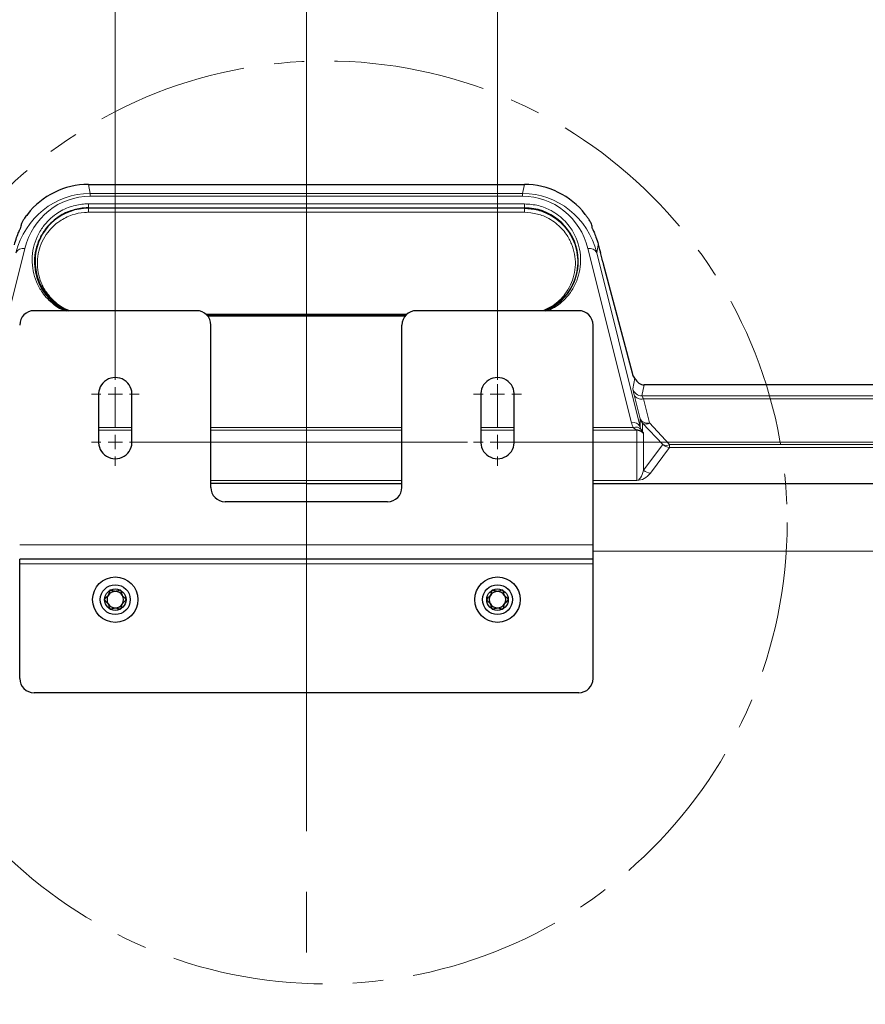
# Model space of a CAD drawing. Header units: millimetres. Extents: x 0 to 4205, y 0 to 2970.
# Tile 42 of 87: x 1256 to 1433, y 2497 to 2703. Entities that reach past the tile are written whole.
import ezdxf

# ---------------------------------------------------------------- set-up
doc = ezdxf.new("R2010")
doc.units = ezdxf.units.MM
doc.header["$LTSCALE"] = 5
doc.linetypes.add('CENTER', pattern=[10.16, 6.35, -1.27, 1.27, -1.27])
doc.linetypes.add('CENTERX2', pattern=[20.32, 12.7, -2.54, 2.54, -2.54])
doc.styles.add('SLDTEXTSTYLE0', font='TXT', dxfattribs={"width": 0.605})
doc.dimstyles.new('SLDDIMSTYLE0', dxfattribs={"dimtxt": 12.841593, "dimasz": 16.5, "dimexe": 0, "dimexo": 0.0625, "dimgap": 3.210398, "dimtad": 1, "dimdec": 0, "dimrnd": 1e-09, "dimzin": 12, "dimdsep": 46, "dimtxsty": 'SLDTEXTSTYLE0', "dimsah": 1, "dimcen": 0.09, "dimadec": 0, "dimazin": 3, "dimtfac": 1, "dimtdec": 1, "dimtofl": 0, "dimtmove": 0, "dimatfit": 3, "dimfxl": 0, "dimfrac": 2, "dimtolj": 1, "dimtzin": 12, "dimarcsym": 0})
doc.dimstyles.new('SLDDIMSTYLE3', dxfattribs={"dimtxt": 12.841593, "dimasz": 16.5, "dimexe": 0, "dimexo": 0.0625, "dimgap": 3.210398, "dimtad": 1, "dimdec": 1, "dimrnd": 1e-09, "dimzin": 12, "dimdsep": 46, "dimtxsty": 'SLDTEXTSTYLE0', "dimsah": 1, "dimcen": 0.09, "dimadec": 0, "dimazin": 3, "dimtfac": 1, "dimtdec": 1, "dimtofl": 0, "dimtmove": 0, "dimatfit": 3, "dimfxl": 0, "dimfrac": 2, "dimtolj": 1, "dimtzin": 12, "dimarcsym": 0})
doc.dimstyles.new('SLDDIMSTYLE4', dxfattribs={"dimtxt": 12.841593, "dimasz": 16.5, "dimexe": 0, "dimexo": 0.0625, "dimgap": 3.210398, "dimtad": 1, "dimdec": 1, "dimrnd": 1e-09, "dimzin": 12, "dimdsep": 46, "dimtxsty": 'SLDTEXTSTYLE0', "dimsah": 1, "dimcen": 0.09, "dimadec": 0, "dimazin": 3, "dimtfac": 1, "dimtdec": 1, "dimtmove": 0, "dimatfit": 0, "dimfxl": 0, "dimfrac": 2, "dimtolj": 1, "dimtzin": 12, "dimarcsym": 0})

# ---------------------------------------------------------------- blocks, each defined once
blk = doc.blocks.new('_D_11')
at = {"color": 7, "linetype": 'Continuous', "lineweight": 0}
for p, q in [((1305.97, 2794.25), (1301.56, 2794.25)), ((1301.56, 2794.25), (1301.56, 2774.53)), ((1330.47, 2794.25), (1334.88, 2794.25)), ((1334.88, 2794.25), (1334.88, 2774.53)), ((1276.29, 2629.67), (1276.29, 2776.59)), ((1356.29, 2629.67), (1356.29, 2776.59)), ((1301.56, 2774.53), (1305.97, 2774.53)), ((1334.88, 2774.53), (1330.47, 2774.53)), ((1356.29, 2771.59), (1276.29, 2771.59))]:
    blk.add_line(p, q, dxfattribs=at)
at = {"color": 7, "linetype": 'Continuous', "lineweight": 18}
for points in [[(1276.29, 2771.59), (1292.79, 2769.09), (1292.79, 2774.09)], [(1356.29, 2771.59), (1339.79, 2774.09), (1339.79, 2769.09)]]:
    blk.add_solid(points, dxfattribs=at)
at = {"color": 7, "linetype": 'Continuous', "lineweight": 18, "char_height": 13.229, "attachment_point": 1, "style": 'SLDTEXTSTYLE0'}
for s, insert in [('80', (1308.42, 2814.24)), ('3,1', (1305.97, 2791.58))]:
    blk.add_mtext(s, dxfattribs=dict(at, insert=insert))
blk = doc.blocks.new('_D_12')
at = {"color": 7, "linetype": 'Continuous', "lineweight": 0}
for p, q in [((1386.57, 2747.87), (1382.16, 2747.87)), ((1382.16, 2747.87), (1382.16, 2728.15)), ((1411.07, 2747.87), (1415.48, 2747.87)), ((1415.48, 2747.87), (1415.48, 2728.15)), ((1316.29, 2596.69), (1316.29, 2730.21)), ((1356.29, 2629.67), (1356.29, 2730.21)), ((1382.16, 2728.15), (1386.57, 2728.15)), ((1415.48, 2728.15), (1411.07, 2728.15)), ((1316.29, 2725.21), (1284.29, 2725.21)), ((1316.29, 2725.21), (1356.29, 2725.21)), ((1356.29, 2725.21), (1424.79, 2725.21))]:
    blk.add_line(p, q, dxfattribs=at)
at = {"color": 7, "linetype": 'Continuous', "lineweight": 18}
for points in [[(1316.29, 2725.21), (1299.79, 2727.71), (1299.79, 2722.71)], [(1356.29, 2725.21), (1372.79, 2722.71), (1372.79, 2727.71)]]:
    blk.add_solid(points, dxfattribs=at)
at = {"color": 7, "linetype": 'Continuous', "lineweight": 18, "char_height": 13.229, "attachment_point": 1, "style": 'SLDTEXTSTYLE0'}
for s, insert in [('40', (1389.02, 2767.87)), ('1,6', (1386.57, 2745.2))]:
    blk.add_mtext(s, dxfattribs=dict(at, insert=insert))
blk = doc.blocks.new('_D_13')
at = {"color": 7, "linetype": 'Continuous', "lineweight": 0}
for p, q in [((1356.29, 2614.67), (1656.46, 2614.67)), ((1651.46, 2614.67), (1651.46, 1676.69)), ((1628.8, 2162.83), (1628.8, 2167.24)), ((1628.8, 2167.24), (1648.52, 2167.24)), ((1648.52, 2167.24), (1648.52, 2162.83)), ((1628.8, 2128.53), (1628.8, 2124.12)), ((1648.52, 2124.12), (1648.52, 2128.53)), ((1628.8, 2124.12), (1648.52, 2124.12)), ((1546.31, 1676.69), (1656.46, 1676.69))]:
    blk.add_line(p, q, dxfattribs=at)
at = {"color": 7, "linetype": 'Continuous', "lineweight": 18}
for points in [[(1651.46, 2614.67), (1648.96, 2598.17), (1653.96, 2598.17)], [(1651.46, 1676.69), (1653.96, 1693.19), (1648.96, 1693.19)]]:
    blk.add_solid(points, dxfattribs=at)
at = {"color": 7, "linetype": 'Continuous', "lineweight": 18, "char_height": 13.229, "attachment_point": 1, "rotation": 90, "style": 'SLDTEXTSTYLE0'}
for s, insert in [('36,9', (1631.47, 2128.53)), ('938', (1608.81, 2130.98))]:
    blk.add_mtext(s, dxfattribs=dict(at, insert=insert))
blk = doc.blocks.new('SW_CENTERMARKSYMBOL_0')
at = {"color": 0, "linetype": 'Continuous', "lineweight": 18}
for p, q in [((0, 3), (0, 11.37)), ((-3, 0), (-5, 0)), ((0, 0), (-1.5, 0)), ((0, 0), (0, 1.5)), ((0, 0), (0, -1.5)), ((0, 0), (1.5, 0)), ((3, 0), (73.69, 0)), ((0, -3), (0, -5))]:
    blk.add_line(p, q, dxfattribs=at)
blk = doc.blocks.new('SW_CENTERMARKSYMBOL_1')
at = {"color": 0, "linetype": 'Continuous', "lineweight": 18}
for p, q in [((0, 3), (0, 12.1)), ((-3, 0), (-5, 0)), ((0, 0), (-1.5, 0)), ((0, 0), (0, 1.5)), ((0, 0), (0, -1.5)), ((0, 0), (1.5, 0)), ((3, 0), (5, 0)), ((0, -3), (0, -5))]:
    blk.add_line(p, q, dxfattribs=at)
blk = doc.blocks.new('SW_CENTERMARKSYMBOL_2')
at = {"color": 0, "linetype": 'Continuous', "lineweight": 18}
for p, q in [((0, 3), (0, 5)), ((-3, 0), (-5, 0)), ((0, 0), (-1.5, 0)), ((0, 0), (0, 1.5)), ((0, 0), (0, -1.5)), ((0, 0), (1.5, 0)), ((3, 0), (5, 0)), ((0, -3), (0, -5))]:
    blk.add_line(p, q, dxfattribs=at)
blk = doc.blocks.new('SW_CENTERMARKSYMBOL_3')
at = {"color": 0, "linetype": 'Continuous', "lineweight": 18}
for p, q in [((0, 3), (0, 5)), ((-3, 0), (-5, 0)), ((0, 0), (-1.5, 0)), ((0, 0), (0, 1.5)), ((0, 0), (0, -1.5)), ((0, 0), (1.5, 0)), ((3, 0), (5, 0)), ((0, -3), (0, -5))]:
    blk.add_line(p, q, dxfattribs=at)

msp = doc.modelspace()

# ---------------------------------------------------------------- linework, layer by layer
at = {"color": 7, "linetype": 'Continuous', "lineweight": 25}
for p, q in [((1270.66, 2668.59), (1361.91, 2668.59)), ((1378.18, 2652.98), (1377.82, 2654.35)), ((1378.3, 2652.45), (1378.31, 2652.48)), ((1378.42, 2651.95), (1384.48, 2629.14)), ((1293.29, 2642.17), (1259.29, 2642.17)), ((1373.29, 2642.17), (1339.29, 2642.17)), ((1296.29, 2605.17), (1296.29, 2639.17)), ((1336.29, 2605.17), (1336.29, 2639.17)), ((1376.29, 2593.17), (1376.29, 2639.17)), ((1385.05, 2628.05), (1384.62, 2628.64)), ((1546.31, 2626.65), (1387, 2626.65)), ((1272.8, 2624.32), (1272.8, 2615.02)), ((1279.77, 2615.02), (1279.77, 2624.32)), ((1352.8, 2624.32), (1352.8, 2615.02)), ((1359.77, 2615.02), (1359.77, 2624.32)), ((1316.29, 2606.02), (1296.29, 2606.02)), ((1316.29, 2606.02), (1336.29, 2606.02)), ((1376.29, 2606.02), (1546.31, 2606.02)), ((1333.29, 2602.17), (1299.29, 2602.17)), ((1376.29, 2590.17), (1376.29, 2593.17)), ((1376.29, 2590.17), (1256.29, 2590.17)), ((1256.29, 2589.17), (1256.29, 2590.17)), ((1376.29, 2589.17), (1376.29, 2590.17)), ((1256.29, 2565.17), (1256.29, 2589.17)), ((1376.29, 2565.17), (1376.29, 2589.17)), ((1373.29, 2562.17), (1259.29, 2562.17))]:
    msp.add_line(p, q, dxfattribs=at)
at = {"color": 8, "linetype": 'Continuous', "lineweight": 18}
for p, q in [((1270.66, 2668.59), (1271.03, 2666.7)), ((1361.54, 2666.7), (1361.91, 2668.59)), ((1271.03, 2666.15), (1271.03, 2666.7)), ((1271.03, 2666.7), (1361.54, 2666.7)), ((1361.54, 2666.15), (1271.03, 2666.15)), ((1361.54, 2666.15), (1361.54, 2666.7)), ((1270.66, 2664.53), (1361.91, 2664.53)), ((1270.66, 2664.53), (1270.66, 2663.68)), ((1270.66, 2663.68), (1270.66, 2663.62)), ((1361.91, 2663.68), (1270.66, 2663.68)), ((1270.66, 2663.62), (1270.66, 2662.77)), ((1270.66, 2663.62), (1361.91, 2663.62)), ((1361.91, 2664.53), (1361.91, 2663.68)), ((1361.91, 2663.68), (1361.91, 2663.62)), ((1361.91, 2663.62), (1361.91, 2662.77)), ((1361.91, 2662.77), (1270.66, 2662.77)), ((1257.34, 2655.17), (1248.26, 2618.72)), ((1384.31, 2618.72), (1375.23, 2655.17)), ((1377.39, 2655.96), (1377.07, 2654.31)), ((1377.07, 2654.31), (1386.15, 2617.86)), ((1295.27, 2641.42), (1337.3, 2641.42)), ((1337.14, 2641.27), (1295.43, 2641.27)), ((1295.56, 2641.13), (1337.02, 2641.13)), ((1336.9, 2640.99), (1295.67, 2640.99)), ((1384.6, 2625.81), (1385.05, 2628.05)), ((1387, 2626.65), (1386.53, 2624.32)), ((1386.15, 2619.53), (1384.89, 2624.54)), ((1386.53, 2624.32), (1546.31, 2624.32)), ((1386.82, 2623.69), (1388.08, 2618.68)), ((1546.31, 2623.69), (1386.82, 2623.69)), ((1386.15, 2617.86), (1386.15, 2619.53)), ((1390.91, 2614.13), (1386.67, 2618.63)), ((1386.67, 2618.63), (1386.67, 2616.81)), ((1388.08, 2618.68), (1392.32, 2614.18)), ((1272.8, 2617.7), (1279.77, 2617.7)), ((1279.77, 2617.12), (1272.8, 2617.12)), ((1296.29, 2617.7), (1336.29, 2617.7)), ((1336.29, 2617.12), (1296.29, 2617.12)), ((1352.8, 2617.7), (1359.77, 2617.7)), ((1359.77, 2617.12), (1352.8, 2617.12)), ((1376.29, 2617.7), (1384.71, 2617.7)), ((1385.46, 2617.12), (1376.29, 2617.12)), ((1385.46, 2617.12), (1385.46, 2617.16)), ((1385.46, 2606.63), (1385.46, 2617.12)), ((1386.87, 2616.46), (1386.87, 2608.77)), ((1386.87, 2608.77), (1390.91, 2614.13)), ((1392.32, 2613.55), (1392.32, 2614.18)), ((1392.32, 2614.18), (1546.31, 2614.18)), ((1392.32, 2613.55), (1388.28, 2608.18)), ((1546.31, 2613.55), (1392.32, 2613.55)), ((1336.29, 2606.63), (1296.29, 2606.63)), ((1296.29, 2606.63), (1336.29, 2606.63)), ((1385.46, 2606.63), (1376.29, 2606.63)), ((1376.29, 2606.63), (1385.46, 2606.63)), ((1385.46, 2606.63), (1385.46, 2606.63)), ((1376.29, 2593.17), (1256.29, 2593.17)), ((1376.29, 2591.81), (1546.31, 2591.81)), ((1376.29, 2589.17), (1256.29, 2589.17))]:
    msp.add_line(p, q, dxfattribs=at)
at = {"color": 7, "linetype": 'CENTERX2', "lineweight": 18}
msp.add_line((1316.29, 2596.69), (1316.29, 1589.41), dxfattribs=at)
at = {"color": 7, "linetype": 'CENTER', "lineweight": 18}
msp.add_circle((1320.31, 2597.84), 96.61, dxfattribs=at)
at = {"color": 7, "linetype": 'Continuous', "lineweight": 25}
for centre, radius in [((1276.29, 2581.67), 4.75), ((1356.29, 2581.67), 4.75), ((1276.29, 2581.67), 3.13), ((1276.29, 2581.67), 2.25), ((1356.29, 2581.67), 3.13), ((1356.29, 2581.67), 2.25)]:
    msp.add_circle(centre, radius, dxfattribs=at)
for centre, radius, start, end in [((1270.61, 2652.5), 11.12, 89.7145, 248.2371), ((1361.96, 2652.47), 11.22, 293.3926, 90.2691), ((1259.29, 2639.17), 3, 90, 180), ((1293.29, 2639.17), 3, 0, 90), ((1339.29, 2639.17), 3, 90, 180), ((1373.29, 2639.17), 3, 0, 90), ((1276.29, 2624.67), 3.5, 354.2388, 185.7612), ((1356.29, 2624.67), 3.5, 354.2388, 185.7612), ((1276.29, 2614.67), 3.5, 174.2388, 5.7612), ((1356.29, 2614.67), 3.5, 174.2388, 5.7612), ((1299.29, 2605.17), 3, 180, 270), ((1333.29, 2605.17), 3, 270, 0), ((1276.29, 2581.67), 1.73, 90, 150), ((1276.29, 2581.67), 1.73, 30, 90), ((1356.29, 2581.67), 1.73, 90, 150), ((1356.29, 2581.67), 1.73, 30, 90), ((1276.29, 2581.67), 1.73, 150, 210), ((1276.29, 2581.67), 1.73, 330, 30), ((1356.29, 2581.67), 1.73, 150, 210), ((1356.29, 2581.67), 1.73, 330, 30), ((1276.29, 2581.67), 1.73, 210, 270), ((1276.29, 2581.67), 1.73, 270, 330), ((1356.29, 2581.67), 1.73, 210, 270), ((1356.29, 2581.67), 1.73, 270, 330), ((1259.29, 2565.17), 3, 180, 270), ((1373.29, 2565.17), 3, 270, 0)]:
    msp.add_arc(centre, radius, start, end, dxfattribs=at)
at = {"color": 8, "linetype": 'Continuous', "lineweight": 18}
for centre, radius, start, end in [((1256.94, 2653.63), 1.59, 75.4758, 154.5248), ((1375.63, 2653.63), 1.59, 25.4752, 104.5242), ((1386.53, 2626.32), 2, 194.903, 269.9945), ((1386.38, 2625.29), 1.66, 206.7956, 285.6735), ((1384.71, 2617.18), 1.59, 25.4752, 104.5242), ((1388.07, 2620.04), 2, 194.9203, 225.1674), ((1387.63, 2620.28), 1.66, 206.7956, 285.6735), ((1387.33, 2619.75), 1.31, 239.3276, 304.7473), ((1385.25, 2616.36), 1.45, 40.8981, 112.27), ((1385.53, 2615.58), 1.67, 47.1321, 96.9427), ((1385.52, 2615.32), 1.84, 45.9182, 91.9794), ((1391.58, 2615.26), 1.31, 239.3276, 304.7473), ((1392.32, 2615.55), 2, 225.066, 269.9424), ((1388.28, 2610.18), 2, 225.066, 269.9424)]:
    msp.add_arc(centre, radius, start, end, dxfattribs=at)
at = {"color": 7, "linetype": 'Continuous', "lineweight": 25}
for centre, major_axis, ratio, start_param, end_param in [((1270.66, 2652.43), (-3.16, 15.85), 0.999367, 6.086483, 6.997311), ((1361.91, 2652.43), (-3.16, -15.85), 0.999367, 2.427467, 3.338295), ((1271.73, 2647.06), (-3.33, 26.82), 0.594622, 0.980793, 1.023714), ((1360.84, 2647.06), (3.33, 26.82), 0.594622, 5.259471, 5.302392), ((1377.9, 2654.35), (-1.33, 5), 0.015162, 1.238321, 1.566772), ((1378.17, 2652.98), (-0.133, 0.5), 0.015162, 3.172475, 4.708365), ((1378.43, 2651.95), (-0.133, 0.5), 0.015162, 0.030882, 1.566772), ((1384.48, 2629.14), (-0.133, 0.5), 0.015162, 1.566772, 3.102662), ((1386.93, 2628.3), (2.01, -0.13), 0.493798, 3.53275, 3.63015), ((1387, 2628.65), (-0.39, -1.96), 0.999367, 5.26624, 6.479888)]:
    msp.add_ellipse(centre, major_axis=major_axis, ratio=ratio, start_param=start_param, end_param=end_param, dxfattribs=at)
at = {"color": 8, "linetype": 'Continuous', "lineweight": 18}
for centre, major_axis, ratio, start_param, end_param in [((1271.14, 2650.03), (-1.69, 16.59), 0.967997, 6.184967, 7.496014), ((1271.14, 2651.37), (-1.5, 14.7), 0.963805, 6.184955, 7.496002), ((1361.43, 2650.03), (1.69, 16.59), 0.967997, 5.070357, 6.381403), ((1361.43, 2651.37), (1.5, 14.7), 0.963805, 5.070368, 6.381415), ((1385.66, 2621.81), (-1.06, 4), 0.015162, 0.030882, 0.81628), ((1387.6, 2622.33), (-1.06, 2), 0.025322, 0.021458, 0.806856), ((1388.08, 2619.79), (0, 4.16), 0.937086, 1.830637, 2.096367), ((1381.59, 2619.11), (3.91, -2), 0.024749, 0.158039, 0.311476), ((1385.46, 2614.85), (0, 2.27), 0.880173, 5.499658, 6.283185), ((1388.08, 2618.45), (0, 2.27), 0.882854, 1.830637, 2.096367), ((1382.93, 2620.46), (3.91, -3.9), 0.030553, 0.175838, 0.329275), ((1385.46, 2613.96), (0, 7.33), 0.272884, 3.141593, 3.92512), ((1385.46, 2611.96), (0, 5.33), 0.750067, 3.141593, 3.92512)]:
    msp.add_ellipse(centre, major_axis=major_axis, ratio=ratio, start_param=start_param, end_param=end_param, dxfattribs=at)
for points, knots in [([(1265.65, 2642.17), (1265.46, 2642.24), (1264.62, 2642.55), (1263.46, 2643.42), (1262.1, 2644.61), (1260.81, 2646.19), (1259.73, 2648.16), (1259.02, 2650.51), (1258.81, 2652.93), (1259.09, 2655.34), (1259.86, 2657.66), (1261.01, 2659.62), (1262.4, 2661.22), (1264.17, 2662.7), (1266.57, 2663.95), (1269.01, 2664.49), (1270.33, 2664.53), (1270.66, 2664.53)], [0, 0, 0, 0, 0.016324, 0.070974, 0.125704, 0.181359, 0.266025, 0.350779, 0.438251, 0.525719, 0.609474, 0.693135, 0.751824, 0.810437, 0.900192, 0.974653, 1, 1, 1, 1]), ([(1361.91, 2664.53), (1362.92, 2664.46), (1364.93, 2664.31), (1367.33, 2663.29), (1369.13, 2662.13), (1370.47, 2660.91), (1371.76, 2659.33), (1372.84, 2657.36), (1373.55, 2655.02), (1373.77, 2652.59), (1373.48, 2650.18), (1372.71, 2647.86), (1371.57, 2645.9), (1370.16, 2644.31), (1368.72, 2643.03), (1367.44, 2642.45), (1366.81, 2642.17)], [0, 0, 0, 0, 0.075936, 0.151557, 0.206094, 0.26071, 0.316249, 0.400739, 0.485317, 0.572607, 0.659894, 0.743474, 0.826961, 0.885528, 0.944019, 1, 1, 1, 1]), ([(1270.66, 2662.77), (1270.39, 2662.76), (1269.22, 2662.73), (1267.04, 2662.26), (1264.86, 2661.15), (1263.25, 2659.84), (1261.99, 2658.42), (1260.93, 2656.66), (1260.2, 2654.58), (1259.91, 2652.39), (1260.08, 2650.18), (1260.71, 2648.03), (1261.67, 2646.23), (1262.83, 2644.77), (1264.05, 2643.67), (1265.38, 2642.72), (1266.46, 2642.34), (1266.94, 2642.17)], [0, 0, 0, 0, 0.02252, 0.094925, 0.181808, 0.237724, 0.295079, 0.374728, 0.456607, 0.541382, 0.628077, 0.71013, 0.794286, 0.848956, 0.901985, 0.95636, 1, 1, 1, 1]), ([(1365.7, 2642.17), (1366.47, 2642.51), (1367.84, 2643.1), (1369.32, 2644.36), (1370.6, 2645.78), (1371.64, 2647.53), (1372.37, 2649.62), (1372.66, 2651.81), (1372.49, 2654.02), (1371.86, 2656.16), (1370.89, 2657.96), (1369.73, 2659.41), (1368.52, 2660.53), (1366.88, 2661.61), (1364.69, 2662.55), (1362.84, 2662.69), (1361.91, 2662.77)], [0, 0, 0, 0, 0.073533, 0.130237, 0.187014, 0.267882, 0.348841, 0.434731, 0.520628, 0.603931, 0.687148, 0.741919, 0.795759, 0.849521, 0.924596, 1, 1, 1, 1]), ([(1385.33, 2617.24), (1385.29, 2617.26), (1385.11, 2617.37), (1384.89, 2617.55), (1384.71, 2617.7)], [0, 0, 0, 0, 0.178289, 1, 1, 1, 1]), ([(1386.87, 2616.46), (1386.87, 2616.46), (1386.81, 2616.52), (1386.63, 2616.71), (1386.33, 2616.92), (1385.86, 2617.09), (1385.62, 2617.13), (1385.46, 2617.16)], [0, 0, 0, 0, 0.006126, 0.195158, 0.595311, 0.734169, 1, 1, 1, 1]), ([(1386.35, 2617.31), (1386.45, 2617.15), (1386.57, 2616.94), (1386.65, 2616.83), (1386.67, 2616.81)], [0, 0, 0, 0, 0.8031416, 1, 1, 1, 1]), ([(1386.8, 2616.64), (1386.82, 2616.6), (1386.86, 2616.53), (1386.86, 2616.49), (1386.87, 2616.47), (1386.87, 2616.46), (1386.87, 2616.46)], [0, 0, 0, 0, 0.4271541, 0.8015795, 0.993382, 1, 1, 1, 1]), ([(1316.29, 2602.17), (1316.29, 2602.47), (1316.29, 2603.34), (1316.29, 2604.47), (1316.29, 2605.44), (1316.29, 2605.87), (1316.29, 2606.02)], [0, 0, 0, 0, 0.176343, 0.50079, 0.825, 1, 1, 1, 1])]:
    msp.add_open_spline(points, degree=3, knots=knots, dxfattribs=at)
at = {"color": 7, "linetype": 'Continuous', "lineweight": 25}
for points, knots in [([(1270.66, 2663.68), (1270.66, 2663.68), (1270.34, 2663.68), (1269.08, 2663.63), (1266.74, 2663.12), (1264.45, 2661.92), (1262.75, 2660.51), (1261.42, 2658.98), (1260.33, 2657.11), (1259.58, 2654.89), (1259.31, 2652.59), (1259.51, 2650.27), (1260.19, 2648.01), (1261.22, 2646.13), (1262.45, 2644.61), (1263.75, 2643.46), (1264.94, 2642.59), (1265.83, 2642.27), (1266.1, 2642.17)], [0, 0, 0, 0, 0.000002, 0.024745, 0.09755, 0.18585, 0.243932, 0.302092, 0.385485, 0.468972, 0.556374, 0.643779, 0.728339, 0.812809, 0.868153, 0.922344, 0.976452, 1, 1, 1, 1]), ([(1361.91, 2663.62), (1361.91, 2663.62), (1362.88, 2663.62), (1364.81, 2663.36), (1367.12, 2662.42), (1368.83, 2661.27), (1370.11, 2660.1), (1371.32, 2658.58), (1372.33, 2656.7), (1372.98, 2654.45), (1373.16, 2652.13), (1372.86, 2649.84), (1372.09, 2647.66), (1370.99, 2645.82), (1369.65, 2644.34), (1368.17, 2643.07), (1366.83, 2642.49), (1366.1, 2642.17)], [0, 0, 0, 0, 0.0000016, 0.0771815, 0.1536468, 0.2080211, 0.2624696, 0.3175877, 0.4010021, 0.4845015, 0.5704113, 0.6563143, 0.7374439, 0.8184836, 0.875683, 0.9328128, 1, 1, 1, 1]), ([(1257.9, 2662.34), (1257.7, 2662.06), (1257.34, 2661.58), (1256.94, 2660.94), (1256.71, 2660.53), (1256.64, 2660.37), (1256.63, 2660.35), (1256.63, 2660.34)], [0, 0, 0, 0, 0.310499, 0.542806, 0.776398, 0.9588, 1, 1, 1, 1]), ([(1375.94, 2660.34), (1375.93, 2660.38), (1375.9, 2660.45), (1375.72, 2660.77), (1375.46, 2661.22), (1375.1, 2661.77), (1374.81, 2662.15), (1374.67, 2662.34)], [0, 0, 0, 0, 0.1854053, 0.3704728, 0.5642539, 0.7828104, 1, 1, 1, 1]), ([(1255.18, 2655.96), (1255.33, 2656.49), (1255.64, 2657.55), (1256.12, 2658.69), (1256.35, 2659.21), (1256.37, 2659.31), (1256.38, 2659.33)], [0, 0, 0, 0, 0.304609, 0.609204, 0.909325, 1, 1, 1, 1]), ([(1376.19, 2659.33), (1376.23, 2659.23), (1376.3, 2659.04), (1376.68, 2658.16), (1377.08, 2657.09), (1377.31, 2656.27), (1377.39, 2655.96)], [0, 0, 0, 0, 0.269061, 0.537403, 0.823718, 1, 1, 1, 1]), ([(1275.16, 2583.62), (1275.14, 2583.6), (1275.09, 2583.56), (1274.95, 2583.19), (1274.93, 2582.45), (1274.3, 2582.07), (1274.05, 2581.77), (1274.04, 2581.7), (1274.04, 2581.67)], [0, 0, 0, 0, 0.039112, 0.086197, 0.5, 0.913803, 0.960888, 1, 1, 1, 1]), ([(1277.41, 2583.62), (1277.39, 2583.63), (1277.34, 2583.65), (1277.25, 2583.64), (1277.09, 2583.61), (1276.73, 2583.47), (1276.15, 2583.33), (1275.67, 2583.55), (1275.39, 2583.63), (1275.28, 2583.65), (1275.2, 2583.64), (1275.17, 2583.62), (1275.16, 2583.62)], [0, 0, 0, 0, 0.032546, 0.070246, 0.114714, 0.242519, 0.57323, 0.843345, 0.901427, 0.950313, 0.990543, 1, 1, 1, 1]), ([(1278.54, 2581.67), (1278.54, 2581.68), (1278.53, 2581.72), (1278.5, 2581.8), (1278.4, 2581.91), (1278.18, 2582.1), (1277.78, 2582.43), (1277.61, 2582.98), (1277.55, 2583.38), (1277.48, 2583.56), (1277.43, 2583.6), (1277.41, 2583.62)], [0, 0, 0, 0, 0.009459, 0.052731, 0.106051, 0.209828, 0.426854, 0.757645, 0.914764, 0.961274, 1, 1, 1, 1]), ([(1355.16, 2583.62), (1355.14, 2583.6), (1355.09, 2583.56), (1354.95, 2583.19), (1354.93, 2582.45), (1354.3, 2582.07), (1354.05, 2581.77), (1354.04, 2581.7), (1354.04, 2581.67)], [0, 0, 0, 0, 0.039112, 0.086197, 0.5, 0.913803, 0.960888, 1, 1, 1, 1]), ([(1357.41, 2583.62), (1357.39, 2583.63), (1357.34, 2583.65), (1357.25, 2583.64), (1357.09, 2583.61), (1356.73, 2583.47), (1356.15, 2583.33), (1355.67, 2583.55), (1355.39, 2583.63), (1355.28, 2583.65), (1355.2, 2583.64), (1355.17, 2583.62), (1355.16, 2583.62)], [0, 0, 0, 0, 0.032546, 0.070246, 0.114714, 0.242519, 0.57323, 0.843345, 0.901427, 0.950313, 0.990543, 1, 1, 1, 1]), ([(1358.54, 2581.67), (1358.54, 2581.68), (1358.53, 2581.72), (1358.5, 2581.8), (1358.4, 2581.91), (1358.18, 2582.1), (1357.78, 2582.43), (1357.61, 2582.98), (1357.55, 2583.38), (1357.48, 2583.56), (1357.43, 2583.6), (1357.41, 2583.62)], [0, 0, 0, 0, 0.009459, 0.052731, 0.106051, 0.209828, 0.426854, 0.757645, 0.914764, 0.961274, 1, 1, 1, 1]), ([(1274.04, 2581.67), (1274.04, 2581.66), (1274.04, 2581.62), (1274.07, 2581.55), (1274.18, 2581.43), (1274.39, 2581.24), (1274.79, 2580.91), (1274.96, 2580.37), (1275.02, 2579.96), (1275.09, 2579.78), (1275.14, 2579.74), (1275.16, 2579.72)], [0, 0, 0, 0, 0.009459, 0.052731, 0.106051, 0.209828, 0.426854, 0.757645, 0.914764, 0.961274, 1, 1, 1, 1]), ([(1277.41, 2579.72), (1277.43, 2579.74), (1277.49, 2579.79), (1277.63, 2580.15), (1277.64, 2580.89), (1278.27, 2581.27), (1278.52, 2581.57), (1278.53, 2581.64), (1278.54, 2581.67)], [0, 0, 0, 0, 0.039112, 0.086197, 0.5, 0.913803, 0.960888, 1, 1, 1, 1]), ([(1354.04, 2581.67), (1354.04, 2581.66), (1354.04, 2581.62), (1354.07, 2581.55), (1354.18, 2581.43), (1354.39, 2581.24), (1354.79, 2580.91), (1354.96, 2580.37), (1355.02, 2579.96), (1355.09, 2579.78), (1355.14, 2579.74), (1355.16, 2579.72)], [0, 0, 0, 0, 0.009459, 0.052731, 0.106051, 0.209828, 0.426854, 0.757645, 0.914764, 0.961274, 1, 1, 1, 1]), ([(1357.41, 2579.72), (1357.43, 2579.74), (1357.49, 2579.79), (1357.63, 2580.15), (1357.64, 2580.89), (1358.27, 2581.27), (1358.52, 2581.57), (1358.53, 2581.64), (1358.54, 2581.67)], [0, 0, 0, 0, 0.039112, 0.086197, 0.5, 0.913803, 0.960888, 1, 1, 1, 1]), ([(1275.16, 2579.72), (1275.18, 2579.71), (1275.23, 2579.69), (1275.33, 2579.7), (1275.48, 2579.73), (1275.84, 2579.87), (1276.42, 2580.01), (1276.9, 2579.79), (1277.18, 2579.71), (1277.29, 2579.69), (1277.37, 2579.7), (1277.4, 2579.72), (1277.41, 2579.72)], [0, 0, 0, 0, 0.032546, 0.070246, 0.114714, 0.242519, 0.57323, 0.843345, 0.901427, 0.950313, 0.990543, 1, 1, 1, 1]), ([(1355.16, 2579.72), (1355.18, 2579.71), (1355.23, 2579.69), (1355.33, 2579.7), (1355.48, 2579.73), (1355.84, 2579.87), (1356.42, 2580.01), (1356.9, 2579.79), (1357.18, 2579.71), (1357.29, 2579.69), (1357.37, 2579.7), (1357.4, 2579.72), (1357.41, 2579.72)], [0, 0, 0, 0, 0.032546, 0.070246, 0.114714, 0.242519, 0.57323, 0.843345, 0.901427, 0.950313, 0.990543, 1, 1, 1, 1])]:
    msp.add_open_spline(points, degree=3, knots=knots, dxfattribs=at)

# ---------------------------------------------------------------- block references
at = {"color": 7, "linetype": 'Continuous', "lineweight": 0}
for name, p in [('SW_CENTERMARKSYMBOL_2', (1276.29, 2624.67)), ('SW_CENTERMARKSYMBOL_3', (1356.29, 2624.67)), ('SW_CENTERMARKSYMBOL_1', (1356.29, 2614.67)), ('SW_CENTERMARKSYMBOL_0', (1276.29, 2614.67))]:
    msp.add_blockref(name, p, dxfattribs=at)

# ---------------------------------------------------------------- dimensions: what is measured, and where the dimension line sits
at = {"color": 7, "linetype": 'Continuous', "lineweight": 18}
dim = msp.add_linear_dim(base=(1276.29, 2771.59), p1=(1356.29, 2629.67), p2=(1276.29, 2629.67), dimstyle='SLDDIMSTYLE3', dxfattribs=at)
dim.commit()
dim.dimension.update_dxf_attribs({"geometry": '_D_11', "text_midpoint": (1318.22, 2771.59), "dimtype": 160})
for base, p1, p2, angle, dimstyle, picture, middle in [((1356.29, 2725.21), (1316.29, 2596.69), (1356.29, 2629.67), 0, 'SLDDIMSTYLE4', '_D_12', (1398.82, 2725.21)), ((1651.46, 1676.69), (1356.29, 2614.67), (1546.31, 1676.69), 90, 'SLDDIMSTYLE0', '_D_13', (1651.46, 2145.68))]:
    dim = msp.add_linear_dim(base=base, p1=p1, p2=p2, angle=angle, dimstyle=dimstyle, dxfattribs=at)
    dim.commit()
    dim.dimension.update_dxf_attribs({"geometry": picture, "text_midpoint": middle, "dimtype": 160})

doc.saveas('drawing.dxf')
